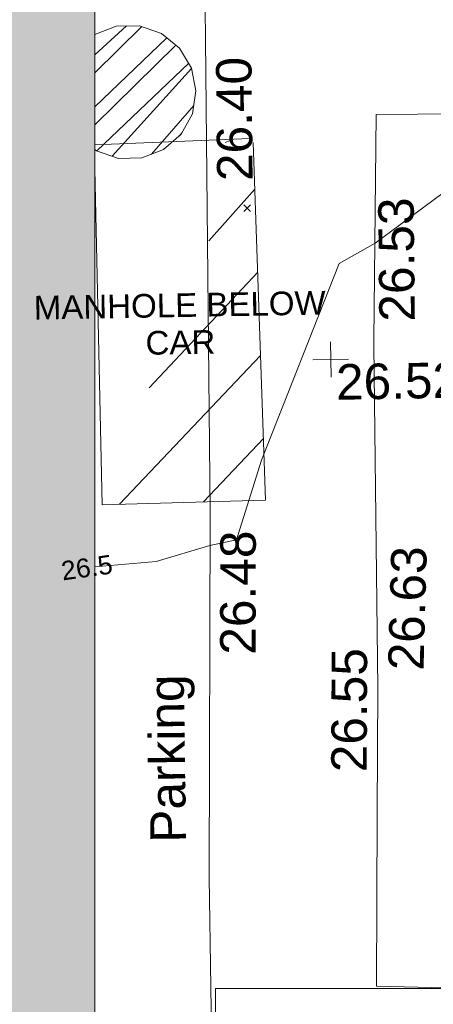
# Model space of a CAD drawing. Header units: millimetres. Extents: x -287732 to 520720, y -88450 to 287754.
# Tile 231 of 256: x 64489 to 68860, y 8956 to 19351. Entities that reach past the tile are written whole.
import ezdxf

# ---------------------------------------------------------------- set-up
doc = ezdxf.new("R2010")
doc.units = ezdxf.units.MM
doc.linetypes.add('IMPORT-HIDDEN2 _3_', pattern=[4762.5, 3175, -1587.5])
doc.linetypes.add('IMPORT-UG_ELEC_STREET LIGHTING_QLB2 _2_', pattern=[2700, 1500, -300.0000000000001, 0, -250, 150, -300.0000000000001, 0, -200])
for name, color, linetype, lineweight, true_color in [('00_UAV_FOOTPATH', 7, 'Continuous', 9, 0xa50000), ('00_UAV_LEVEL_SPOT', 7, 'Continuous', 9, 0x666666), ('00_UAV_PARKING', 4, 'Continuous', 9, 0x00ffff), ('01_DTM_CONTOUR_MNR', 7, 'Continuous', 9, 0xa5a552), ('01_DTM_CONTOUR_MNR_LABELS', 7, 'Continuous', 9, 0xa5a552), ('12333-PUM-2D-U-0001-C01 - Rev2_REVIT IMPORT_dwg', 7, 'Continuous', 9, 0x767676), ('A_RHA_Line', 7, 'Continuous', 9, 0x00a600), ('PUM-CHAMBER EXTENTS', 6, 'IMPORT-HIDDEN2 _3_', 9, 0xff00ff), ('PUM-UNABLE TO SURVEY', 190, 'Continuous', 9, 0x7f00ff)]:
    doc.layers.add(name, color=color, linetype=linetype, lineweight=lineweight, true_color=true_color)
for name, color, linetype, lineweight in [('00_UAV_SURFACE', 7, 'Continuous', 9), ('A_RHA_Detail', 7, 'Continuous', 9), ('A_RHA_Floor', 7, 'Continuous', 9), ('GEN-TEXT', 7, 'Continuous', 9)]:
    doc.layers.add(name, color=color, linetype=linetype, lineweight=lineweight)
doc.styles.add('Arial_1', font='arial.ttf', dxfattribs={"height": 250})
doc.styles.add('Swis721 Lt BT_1', font='swissl.ttf', dxfattribs={"height": 200})
doc.styles.add('Swis721 Lt BT_2', font='swissl.ttf', dxfattribs={"height": 375})

# ---------------------------------------------------------------- blocks, each defined once
blk = doc.blocks.new('12333-PUM-2D-U-0001-C01 - Rev2_REVIT IMPORT_dwg_UAV-2077255-Site Location Plan Proposed')
at = {"layer": '00_UAV_LEVEL_SPOT', "color": 254, "true_color": 0xcccccc, "flags": 128}
for points in [[(500.0000000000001, 0), (0, 0), (0, 500.0000000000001)], [(0, -500.0000000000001), (0, 0), (-500.0000000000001, 0)]]:
    blk.add_lwpolyline(points, dxfattribs=at)
blk = doc.blocks.new('12333-PUM-2D-U-0001-C01 - Rev2_REVIT IMPORT_dwg_MGS62954_T2_Galway_ITM_3d_Rev1-2077680-Site Location Plan Proposed')
at = {"layer": '00_UAV_FOOTPATH', "color": 254, "true_color": 0xcccccc, "flags": 128}
blk.add_lwpolyline([(533991124.7766573, 725572217.6446098), (533990590.1980003, 725572224.7465001), (533988136.5016251, 725572288.944215), (533987303.1980003, 725572310.7465003), (533984262.1980004, 725572356.7465), (533983137.4971417, 725572374.2274362), (533980273.1980002, 725572418.7465003), (533978138.7141423, 725572462.4655111), (533976416.1980003, 725572497.7465001), (533973481.1980001, 725572551.7465001), (533973139.8394305, 725572554.7489773), (533970525.1980001, 725572577.7465003), (533970459.0884671, 725570195.6251343), (533970457.6065003, 725570142.2255001), (533970435.6065002, 725566525.2255001), (533970407.7541481, 725565196.3306979), (533970369.6065001, 725563376.2255002), (533971387.9956939, 725563335.6001029)], dxfattribs=at)
at = {"layer": '00_UAV_PARKING', "color": 254, "true_color": 0xcccccc, "flags": 128}
blk.add_lwpolyline([(533968742.7295002, 725574397.8715001), (533968735.05467, 725573401.5320112), (533968696.6065001, 725568410.2255002), (533968696.4523576, 725568402.294346), (533968621.6065001, 725564551.2255001), (533968617.9209327, 725563405.0140471), (533968611.6065, 725561441.2255002)], dxfattribs=at)
at = {"layer": '01_DTM_CONTOUR_MNR', "color": 254, "true_color": 0xcccccc, "flags": 128}
blk.add_lwpolyline([(533967469.8062598, 725567856.0092281), (533968118.0332534, 725567899.8176979), (533968690.0000003, 725568060.0000002), (533968972.1390122, 725568115.9647456), (533969251.5623379, 725568952.1607072), (533970107.7597439, 725571012.409007), (533970490.0000002, 725571220.0000004), (533972370.0000001, 725572560.0000005), (533973160.2144932, 725573483.1445943), (533973759.2629704, 725573871.5912013), (533974850.0000002, 725574290.0000002), (533973058.0200253, 725574581.8986235), (533972801.1678881, 725574656.9525324), (533970593.8095239, 725575661.5734992), (533970564.0471379, 725575732.277536), (533970575.0000002, 725575825.0000004), (533970562.822978, 725575905.7774513), (533970567.7694612, 725575990.2544911), (533970587.6869149, 725576045.7042018), (533970603.5577551, 725576129.8620396), (533970617.2000957, 725576210.2930703), (533970620.9055062, 725576287.1804044), (533970585.7784045, 725576365.0852132), (533969781.3089985, 725577113.1946318)], dxfattribs=at)
at = {"xscale": 0.375, "yscale": 0.375, "zscale": 0.375}
blk.add_blockref('12333-PUM-2D-U-0001-C01 - Rev2_REVIT IMPORT_dwg_UAV-2077255-Site Location Plan Proposed', (533970000, 725570000), dxfattribs=at)
at = {"layer": '00_UAV_FOOTPATH', "color": 251, "true_color": 0x666666, "char_height": 375, "width": 1495.902363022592, "attachment_point": 1, "line_spacing_factor": 1.005061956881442, "style": 'Swis721 Lt BT_2'}
for s, insert, rotation in [('26.53', (533970521.1845819, 725570389.4092703), 89.58520624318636), ('26.55', (533969929.2702774, 725565644.2167461), 88.7993115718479)]:
    blk.add_mtext(s, dxfattribs=dict(at, insert=insert, rotation=rotation))
at = {"layer": '00_UAV_LEVEL_SPOT', "insert": (533970051.8765643, 725569949.1441548), "char_height": 375, "width": 1495.902363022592, "attachment_point": 1, "line_spacing_factor": 1.005061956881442, "style": 'Swis721 Lt BT_2'}
blk.add_mtext('26.52', dxfattribs=at)
at = {"layer": '00_UAV_PARKING', "color": 251, "true_color": 0x666666, "char_height": 375, "attachment_point": 1, "line_spacing_factor": 1.005061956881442, "style": 'Swis721 Lt BT_2'}
for s, insert, width, rotation in [('26.40', (533968832.9225905, 725571903.5341206), 1495.902363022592, 89.5586577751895), ('26.48', (533968776.7823598, 725566905.2878411), 1495.902363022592, 88.88659171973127), ('Parking', (533968006.959736, 725564930.7857432), 2037.276551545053, 89.71124799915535)]:
    blk.add_mtext(s, dxfattribs=dict(at, insert=insert, width=width, rotation=rotation))
at = {"layer": '00_UAV_SURFACE', "color": 251, "true_color": 0x666666, "insert": (533970548.159185, 725566714.0136933), "char_height": 375, "width": 1495.902363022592, "attachment_point": 1, "rotation": 87.45176248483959, "line_spacing_factor": 1.005061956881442, "style": 'Swis721 Lt BT_2'}
blk.add_mtext('26.63', dxfattribs=at)
at = {"layer": '01_DTM_CONTOUR_MNR_LABELS', "color": 251, "true_color": 0x666666, "insert": (533967372.9087117, 725567949.0338944), "char_height": 200, "width": 620.5117196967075, "attachment_point": 2, "rotation": 6.983617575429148, "line_spacing_factor": 1.005061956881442, "style": 'Swis721 Lt BT_1'}
blk.add_mtext('26.5', dxfattribs=at)
blk = doc.blocks.new('12333-PUM-2D-U-0001-C01 - Rev2_REVIT IMPORT_dwg-1620468-Site Location Plan Proposed')
at = {"layer": 'PUM-CHAMBER EXTENTS', "true_color": 0xffaaff}
h = blk.add_hatch(dxfattribs=at)
h.set_pattern_fill('FP_3', color=211, style=0, pattern_type=2)
h.set_pattern_definition([(45, (-533641079.65, -725615854.3560001), (-265.1650429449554, 265.1650429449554), []), (45, (-533640902.873, -725615854.3560001), (-265.1650429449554, 265.1650429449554), [])])
h.paths.add_polyline_path([(326714.4840119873, -43691.31622579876), (326960.6598727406, -43691.31622579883), (327191.9895125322, -43607.11912263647), (327380.5711626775, -43448.88032949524), (327503.6590930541, -43235.68578029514), (327546.4070827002, -42993.24988399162), (327503.6590930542, -42750.81398768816), (327380.3118385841, -42537.40183974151), (327191.9895125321, -42379.3806453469), (326960.6598727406, -42295.18354218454), (326714.4840119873, -42295.18354218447), (326488.2683238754, -42377.51931915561), (326468.0958372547, -43594.48351153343), (326483.1543721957, -43607.1191226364), (326702.0833553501, -43686.80275589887)])
at = {"layer": 'PUM-UNABLE TO SURVEY', "true_color": 0xffffd4}
h = blk.add_hatch(dxfattribs=at)
h.set_pattern_fill('FP_12', style=0, pattern_type=2)
h.set_pattern_definition([(45, (-533641079.65, -725615854.3560001), (-441.9417382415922, 441.9417382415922), [])])
h.paths.add_polyline_path([(327486.2405992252, -43538.50219628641), (327277.1270130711, -43535.68027730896), (327259.4069556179, -43550.5491709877), (327449.9243010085, -43540.43092925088)])
h.paths.add_polyline_path([(328092.7798743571, -43546.68724405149), (328110.350152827, -43505.35617861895), (327642.9225975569, -43540.61656825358)])
h.paths.add_polyline_path([(326478.3501528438, -47344.35617865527), (328206.3501528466, -47326.35617861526), (328142.3501528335, -43547.35617863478), (328091.7662228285, -43549.07168536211), (327619.7169810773, -44659.48653781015)])
h.paths.add_polyline_path([(309585.35015292, -44172.35617863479), (312328.3501529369, -43797.35617863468), (312393.1752969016, -43334.82625065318), (309787.8046947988, -43307.39784615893)])
h.paths.add_polyline_path([(307725.350152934, -43762.35617871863), (307835.9248455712, -43273.32765665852), (295233.1174567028, -43103.25692144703), (295185.5180985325, -43284.19489728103), (295072.2903490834, -43453.6521996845), (295243.5534919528, -43457.8306051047)])
h.paths.add_polyline_path([(294119.6921323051, -43430.4111129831), (294001.2953490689, -43238.49801812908), (293971.0063920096, -43086.22514828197), (287813.7425422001, -43010.99387663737), (287764.3501529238, -43275.35617863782), (294002.5302771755, -43427.55264780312)])
h.paths.add_polyline_path([(285829.3501528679, -42976.35617863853), (287815.2071889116, -43003.15466533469), (288485.350152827, -39416.35617869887), (286593.3501528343, -39066.35617872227), (285922.7966527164, -42498.11558385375)])
h.paths.add_polyline_path([(307835.9248455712, -43273.32765665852), (309792.0119898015, -43289.42277623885), (310569.3501528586, -39968.35617860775), (308707.350152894, -39419.35617860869), (307843.6282349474, -43239.25859452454)])
h.paths.add_polyline_path([(312393.1752969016, -43334.82625065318), (314493.898405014, -43361.79578534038), (314550.0545051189, -40144.61496499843), (312876.3501528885, -39887.35617871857)])
h.paths.add_polyline_path([(284750.5989070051, -42477.65479609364), (285640.3501528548, -38415.3561786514), (283840.3501529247, -38054.35617861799), (283045.3501528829, -42103.35617861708), (284019.0636704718, -42317.08430629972)])
at = {"layer": 'GEN-TEXT', "color": 253, "true_color": 0xaaaaaa}
for p, q in [((328030.5061350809, -44276.64751640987), (328101.2168132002, -44205.93683829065)), ((328101.2168132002, -44276.64751640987), (328030.5061350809, -44205.93683829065))]:
    blk.add_line(p, q, dxfattribs=at)
at = {"layer": 'PUM-CHAMBER EXTENTS', "color": 211, "linetype": 'Continuous', "true_color": 0xffaaff, "flags": 128}
for points in [[(327546.4070827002, -42993.24988399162), (327503.6590930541, -42750.81398768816), (327380.5711626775, -42537.61943848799), (327380.3118385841, -42537.40183974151), (327191.9895125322, -42379.38064534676), (326960.6598727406, -42295.18354218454), (326714.4840119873, -42295.18354218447), (326488.2683238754, -42377.51931915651)], [(326467.0415761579, -43593.59888143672), (326483.1543721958, -43607.11912263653), (326714.4840119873, -43691.31622579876), (326960.6598727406, -43691.31622579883), (327191.9895125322, -43607.11912263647), (327380.5711626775, -43448.88032949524), (327503.6590930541, -43235.68578029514), (327546.4070827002, -42993.24988399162)]]:
    blk.add_lwpolyline(points, dxfattribs=at)
at = {"layer": 'PUM-UNABLE TO SURVEY', "color": 7, "true_color": 0xffffd4}
blk.add_line((328110.350152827, -43505.35617861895), (326467.9382107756, -43542.23071859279), dxfattribs=at)
at = {"layer": 'PUM-UNABLE TO SURVEY', "color": 7, "true_color": 0xffffd4, "flags": 128}
blk.add_lwpolyline([(326463.4352594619, -43800.20462658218), (326478.3501528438, -47344.35617865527), (328206.3501528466, -47326.35617861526), (328142.3501528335, -43547.35617863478)], dxfattribs=at)
blk.add_blockref('12333-PUM-2D-U-0001-C01 - Rev2_REVIT IMPORT_dwg_MGS62954_T2_Galway_ITM_3d_Rev1-2077680-Site Location Plan Proposed', (-533641079.6498471, -725615854.3561786))
at = {"layer": 'PUM-UNABLE TO SURVEY', "color": 51, "true_color": 0xffff7f, "insert": (327335.0489523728, -45127.48750479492), "char_height": 250, "width": 3682.086025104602, "attachment_point": 2, "line_spacing_factor": 0.9417779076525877, "style": 'Arial_1'}
blk.add_mtext('MANHOLE BELOW\\PCAR', dxfattribs=at)

msp = doc.modelspace()

# ---------------------------------------------------------------- hatches: boundary and pattern name
at = {"layer": 'A_RHA_Detail', "true_color": 0xff80c0}
h = msp.add_hatch(color=231, dxfattribs=at)
h.paths.add_polyline_path([(56188.28042545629, 24.99999962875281), (65283.05521156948, 24.99999962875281), (65283.05521156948, 22870.95558491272), (88583.301808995, 22870.95558491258), (88583.301808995, 36514.72878646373), (58436.48823028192, 36514.72878646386), (27815.30860791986, 49010.81821995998), (23668.6203268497, 30036.46950734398), (53307.6900862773, 23736.49074818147), (53307.6900862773, 14330.02375410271), (56155.84326007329, 14338.3166313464), (56184.85014944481, 1695.000547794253), (56184.85025759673, 205.5228286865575), (56084.50000007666, 200.5778279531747), (56084.50000007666, 24.99999962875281)])
h.paths.add_polyline_path([(24586.91955213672, 33847.40526666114), (24586.89580502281, 33847.41031426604), (24501.47018237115, 33847.41031426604)])
h.paths.add_polyline_path([(104690.1273206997, 36764.46481787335), (106330.8217241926, 36764.46481787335), (106330.8217241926, 43494.46481787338), (99600.82172419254, 43494.46481787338), (99600.82172419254, 36764.46481787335), (100733.7848329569, 36764.46481787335)])

# ---------------------------------------------------------------- linework, layer by layer
at = {"layer": 'A_RHA_Floor', "color": 254, "true_color": 0xdddddd}
for p, q in [((66558.05521156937, -63.68412166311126), (66558.05521156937, 9123.49999962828)), ((66558.05521156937, 9123.49999962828), (69400.3170370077, 9123.49999962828))]:
    msp.add_line(p, q, dxfattribs=at)
at = {"layer": 'A_RHA_Line', "color": 7}
msp.add_line((65283.05521156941, 24.9999996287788), (65283.05521156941, 22870.95558491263), dxfattribs=at)

# ---------------------------------------------------------------- block references
at = {"layer": '12333-PUM-2D-U-0001-C01 - Rev2_REVIT IMPORT_dwg', "color": 254, "linetype": 'IMPORT-UG_ELEC_STREET LIGHTING_QLB2 _2_', "true_color": 0xffd4d4, "rotation": 0.9999999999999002}
msp.add_blockref('12333-PUM-2D-U-0001-C01 - Rev2_REVIT IMPORT_dwg-1620468-Site Location Plan Proposed', (-261895.0770586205, 55869.5817132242), dxfattribs=at)

doc.saveas('drawing.dxf')
